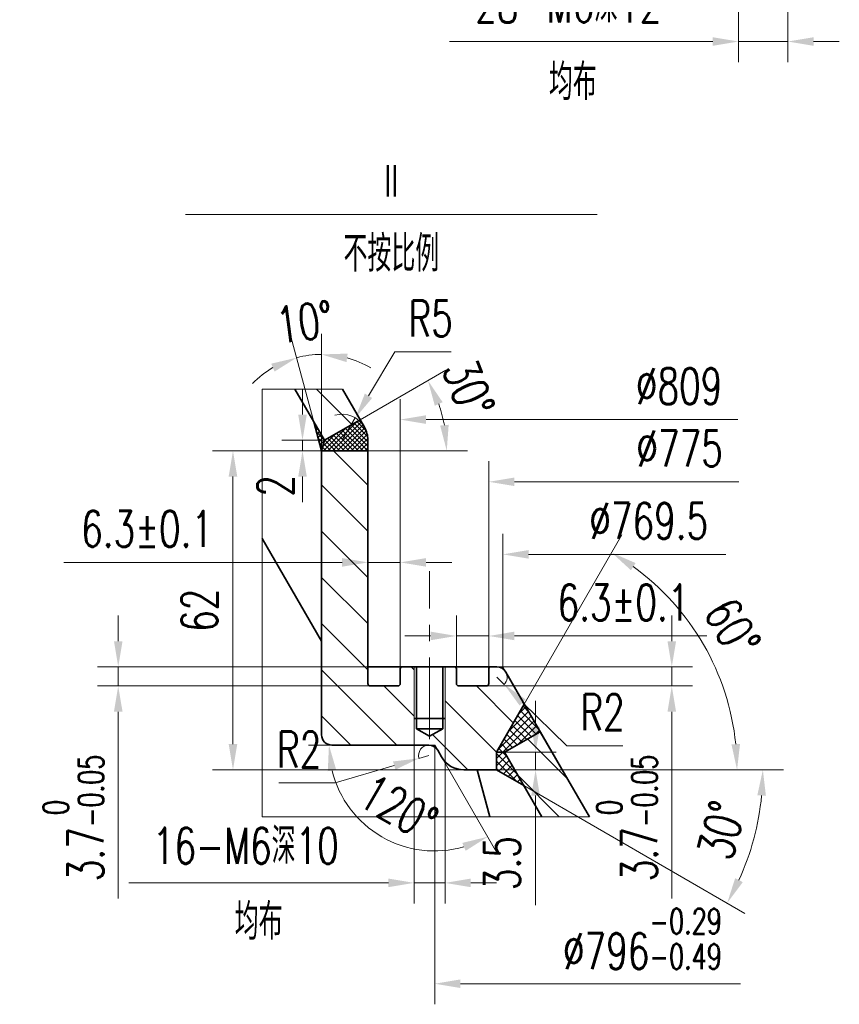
# Model space of a CAD drawing. Header units: millimetres. Extents: x -250 to 3950, y -50 to 2920.
# Tile 6 of 8: x 2041 to 2838, y 978 to 1935. Entities that reach past the tile are written whole.
import ezdxf

# ---------------------------------------------------------------- set-up
doc = ezdxf.new("R2010")
doc.units = ezdxf.units.MM
doc.header["$LTSCALE"] = 3
doc.linetypes.add('CENTER', pattern=[50.8, 31.75, -6.35, 6.35, -6.35])
for name, color, linetype, lineweight in [('YGJ粗实线', 7, 'Continuous', 35), ('YGJ细实线', 3, 'Continuous', 15), ('YGJ细点画线', 1, 'CENTER', 15)]:
    doc.layers.add(name, color=color, linetype=linetype, lineweight=lineweight)
doc.styles.add('HC_GBDIM', font='romans.shx', dxfattribs={"width": 0.7, "bigfont": 'hzdx.shx'})
doc.styles.add('标准', font='romans.shx', dxfattribs={"width": 0.7, "bigfont": 'hzdx.shx'})
doc.dimstyles.new('HC_GBDIM', dxfattribs={"dimtxt": 3.5, "dimasz": 2.5, "dimexe": 2, "dimexo": 0, "dimgap": 1.5, "dimtad": 1, "dimdec": 1, "dimzin": 0, "dimdsep": 46, "dimtxsty": 'HC_GBDIM', "dimcen": 2.5, "dimclrd": 3, "dimclre": 3, "dimclrt": 2, "dimadec": 0, "dimazin": 0, "dimtfac": 0.714286, "dimtdec": 1, "dimtmove": 0, "dimatfit": 3, "dimfxl": 1, "dimtzin": 0, "dimlwd": -1, "dimlwe": -1, "dimarcsym": 0})

# ---------------------------------------------------------------- blocks, each defined once
blk = doc.blocks.new('*D537')
at = {"layer": 'YGJ细实线', "color": 3}
for p, q in [((2739.78, 2151.84), (2739.78, 1893.69)), ((2787.78, 2151.84), (2787.78, 1893.69)), ((2714.78, 1913.69), (2459.02, 1913.69)), ((2739.78, 1913.69), (2787.78, 1913.69)), ((2812.78, 1913.69), (2837.78, 1913.69))]:
    blk.add_line(p, q, dxfattribs=at)
for points in [[(2714.78, 1909.52), (2714.78, 1917.86), (2739.78, 1913.69)], [(2812.78, 1917.86), (2812.78, 1909.52), (2787.78, 1913.69)]]:
    blk.add_solid(points, dxfattribs=at)
at = {"layer": 'YGJ细实线', "color": 2, "insert": (2574.4, 1949.69), "char_height": 35, "attachment_point": 5, "style": '标准'}
blk.add_mtext('28-M6深12{}{{\\H0.7x;}{}}', dxfattribs=at)
blk = doc.blocks.new('*D822')
at = {"layer": 'YGJ细实线', "color": 3}
for p, q in [((2334.62, 1516.05), (2334.62, 1629.67)), ((2327.06, 1544.26), (2305.22, 1625.8))]:
    blk.add_line(p, q, dxfattribs=at)
for start, end in [(90, 105), (59.30848, 74.65424), (120.34576, 135.69152)]:
    blk.add_arc((2334.62, 1516.05), 93.62, start, end, dxfattribs=at)
for points in [[(2359.96, 1610.46), (2358.84, 1602.2), (2334.62, 1609.67)], [(2288.93, 1593), (2285.72, 1600.69), (2310.39, 1606.48)]]:
    blk.add_solid(points, dxfattribs=at)
at = {"layer": 'YGJ细实线', "color": 2, "insert": (2318.16, 1641.09), "char_height": 35, "attachment_point": 5, "rotation": 7.5, "style": 'HC_GBDIM'}
blk.add_mtext('10°{}{{\\H0.7x;}{}}', dxfattribs=at)
blk = doc.blocks.new('*D574')
at = {"layer": 'YGJ细实线', "color": 3}
for p, q in [((2316.11, 1551.21), (2316.11, 1576.21)), ((2337.48, 1526.21), (2296.11, 1526.21)), ((2316.11, 1516.05), (2316.11, 1526.21)), ((2334.62, 1516.05), (2296.11, 1516.05)), ((2316.11, 1491.05), (2316.11, 1466.05))]:
    blk.add_line(p, q, dxfattribs=at)
for points in [[(2311.95, 1551.21), (2320.28, 1551.21), (2316.11, 1526.21)], [(2320.28, 1491.05), (2311.95, 1491.05), (2316.11, 1516.05)]]:
    blk.add_solid(points, dxfattribs=at)
at = {"layer": 'YGJ细实线', "color": 2, "insert": (2289.79, 1481.98), "char_height": 35, "attachment_point": 5, "rotation": 90, "style": 'HC_GBDIM'}
blk.add_mtext('2{}{{\\H0.7x;}{}}', dxfattribs=at)
blk = doc.blocks.new('*D575')
at = {"layer": 'YGJ细实线', "color": 3}
for p, q in [((2372.12, 1546.21), (2455.34, 1594.26)), ((2379.62, 1516.05), (2476.3, 1516.05))]:
    blk.add_line(p, q, dxfattribs=at)
blk.add_arc((2319.87, 1516.05), 136.42, 10.51441, 19.48559, dxfattribs=at)
for points in [[(2452.27, 1563.3), (2444.7, 1559.81), (2438.02, 1584.26)], [(2449.86, 1540.56), (2458.15, 1541.32), (2456.3, 1516.05)]]:
    blk.add_solid(points, dxfattribs=at)
at = {"layer": 'YGJ细实线', "color": 2, "insert": (2477.56, 1576.61), "char_height": 35, "attachment_point": 5, "rotation": 291.01043, "style": 'HC_GBDIM'}
blk.add_mtext('30%%d', dxfattribs=at)
blk = doc.blocks.new('*D577')
at = {"layer": 'YGJ细实线', "color": 3}
for p, q in [((2380.25, 1569.46), (2405.75, 1612.17)), ((2460.42, 1612.17), (2405.75, 1612.17)), ((2354.62, 1526.53), (2367.44, 1547.99))]:
    blk.add_line(p, q, dxfattribs=at)
blk.add_arc((2354.62, 1526.53), 25, 30, 106.31828, dxfattribs=at)
blk.add_solid([(2376.68, 1571.59), (2383.83, 1567.32), (2367.44, 1547.99)], dxfattribs=at)
at = {"layer": 'YGJ细实线', "color": 2, "insert": (2440.59, 1644.67), "char_height": 35, "attachment_point": 5, "style": 'HC_GBDIM'}
blk.add_mtext('R5{}{{\\H0.7x;}{}}', dxfattribs=at)
blk = doc.blocks.new('*D579')
at = {"layer": 'YGJ细实线', "color": 3}
for p, q in [((2424.62, 1256.05), (2424.62, 1076.22)), ((2454.62, 1256.05), (2454.62, 1076.22)), ((2399.62, 1096.22), (2147.37, 1096.22)), ((2454.62, 1096.22), (2424.62, 1096.22)), ((2479.62, 1096.22), (2504.62, 1096.22))]:
    blk.add_line(p, q, dxfattribs=at)
for points in [[(2399.62, 1092.06), (2399.62, 1100.39), (2424.62, 1096.22)], [(2479.62, 1100.39), (2479.62, 1092.06), (2454.62, 1096.22)]]:
    blk.add_solid(points, dxfattribs=at)
at = {"layer": 'YGJ细实线', "color": 2, "insert": (2261, 1132.22), "char_height": 35, "attachment_point": 5, "style": 'HC_GBDIM'}
blk.add_mtext('16-M6深10{}{{\\H0.7x;}{}}', dxfattribs=at)
blk = doc.blocks.new('*D583')
at = {"layer": 'YGJ细实线', "color": 3}
for p, q in [((2497.12, 1304.55), (2497.12, 1505.89)), ((2522.12, 1485.89), (2740.18, 1485.89))]:
    blk.add_line(p, q, dxfattribs=at)
blk.add_solid([(2522.12, 1490.06), (2522.12, 1481.73), (2497.12, 1485.89)], dxfattribs=at)
at = {"layer": 'YGJ细实线', "color": 2, "insert": (2682.6, 1518.39), "char_height": 35, "attachment_point": 5, "style": 'HC_GBDIM'}
blk.add_mtext('%%c775{}{{\\H0.7x;}{}}', dxfattribs=at)
blk = doc.blocks.new('*D713')
at = {"layer": 'YGJ细实线', "color": 3}
for p, q in [((2411.12, 1304.55), (2411.12, 1566.35)), ((2436.12, 1546.35), (2739.07, 1546.35))]:
    blk.add_line(p, q, dxfattribs=at)
blk.add_solid([(2436.12, 1550.52), (2436.12, 1542.18), (2411.12, 1546.35)], dxfattribs=at)
at = {"layer": 'YGJ细实线', "color": 2, "insert": (2682.07, 1578.85), "char_height": 35, "attachment_point": 5, "style": 'HC_GBDIM'}
blk.add_mtext('%%c809{}{{\\H0.7x;}{}}', dxfattribs=at)
blk = doc.blocks.new('*D587')
at = {"layer": 'YGJ细实线', "color": 3}
for p, q in [((2465.62, 1301.48), (2465.62, 1356.13)), ((2497.12, 1301.48), (2497.12, 1356.13)), ((2440.62, 1336.13), (2415.62, 1336.13)), ((2465.62, 1336.13), (2497.12, 1336.13)), ((2522.12, 1336.13), (2708.96, 1336.13))]:
    blk.add_line(p, q, dxfattribs=at)
for points in [[(2440.62, 1331.97), (2440.62, 1340.3), (2465.62, 1336.13)], [(2522.12, 1340.3), (2522.12, 1331.97), (2497.12, 1336.13)]]:
    blk.add_solid(points, dxfattribs=at)
at = {"layer": 'YGJ细实线', "color": 2, "insert": (2628.04, 1368.63), "char_height": 35, "attachment_point": 5, "style": 'HC_GBDIM'}
blk.add_mtext('6.3±0.1{}{{\\H0.7x;}{}}', dxfattribs=at)
blk = doc.blocks.new('*D589')
at = {"layer": 'YGJ细实线', "color": 3}
for p, q in [((2379.62, 1299.71), (2379.62, 1427.61)), ((2411.12, 1299.71), (2411.12, 1427.61)), ((2354.62, 1407.61), (2084.18, 1407.61)), ((2411.12, 1407.61), (2379.62, 1407.61)), ((2436.12, 1407.61), (2461.12, 1407.61))]:
    blk.add_line(p, q, dxfattribs=at)
for points in [[(2354.62, 1403.44), (2354.62, 1411.78), (2379.62, 1407.61)], [(2436.12, 1411.78), (2436.12, 1403.44), (2411.12, 1407.61)]]:
    blk.add_solid(points, dxfattribs=at)
at = {"layer": 'YGJ细实线', "color": 2, "insert": (2165.09, 1440.11), "char_height": 35, "attachment_point": 5, "style": 'HC_GBDIM'}
blk.add_mtext('6.3±0.1{}{{\\H0.7x;}{}}', dxfattribs=at)
blk = doc.blocks.new('*D591')
at = {"layer": 'YGJ细实线', "color": 3}
for p, q in [((2674.96, 1331.05), (2674.96, 1356.05)), ((2485.32, 1306.05), (2694.96, 1306.05)), ((2674.96, 1306.05), (2674.96, 1287.55)), ((2485.32, 1287.55), (2694.96, 1287.55)), ((2674.96, 1262.55), (2674.96, 1081.08))]:
    blk.add_line(p, q, dxfattribs=at)
for points in [[(2670.79, 1331.05), (2679.13, 1331.05), (2674.96, 1306.05)], [(2679.13, 1262.55), (2670.79, 1262.55), (2674.96, 1287.55)]]:
    blk.add_solid(points, dxfattribs=at)
at = {"layer": 'YGJ细实线', "color": 2, "insert": (2631.38, 1159.31), "char_height": 35, "attachment_point": 5, "rotation": 90, "style": 'HC_GBDIM'}
blk.add_mtext('3.7{}{{\\H0.7x;{\\S 0^ -0.05;}}{}}', dxfattribs=at)
blk = doc.blocks.new('*D592')
at = {"layer": 'YGJ细实线', "color": 3}
for p, q in [((2137.04, 1331.05), (2137.04, 1356.05)), ((2393.93, 1306.05), (2117.04, 1306.05)), ((2137.04, 1306.05), (2137.04, 1287.55)), ((2393.93, 1287.55), (2117.04, 1287.55)), ((2137.04, 1262.55), (2137.04, 1081.08))]:
    blk.add_line(p, q, dxfattribs=at)
for points in [[(2132.88, 1331.05), (2141.21, 1331.05), (2137.04, 1306.05)], [(2141.21, 1262.55), (2132.88, 1262.55), (2137.04, 1287.55)]]:
    blk.add_solid(points, dxfattribs=at)
at = {"layer": 'YGJ细实线', "color": 2, "insert": (2093.46, 1159.31), "char_height": 35, "attachment_point": 5, "rotation": 90, "style": 'HC_GBDIM'}
blk.add_mtext('3.7{}{{\\H0.7x;{\\S 0^ -0.05;}}{}}', dxfattribs=at)
blk = doc.blocks.new('*D594')
at = {"layer": 'YGJ细实线', "color": 3}
for p, q in [((2505.01, 1296.05), (2512.15, 1289.04)), ((2529.99, 1271.53), (2572.82, 1229.51)), ((2627.49, 1229.51), (2572.82, 1229.51))]:
    blk.add_line(p, q, dxfattribs=at)
blk.add_arc((2505.01, 1296.05), 10, 315.54377, 30, dxfattribs=at)
blk.add_solid([(2532.91, 1274.51), (2527.07, 1268.56), (2512.15, 1289.04)], dxfattribs=at)
at = {"layer": 'YGJ细实线', "color": 2, "insert": (2607.65, 1262.01), "char_height": 35, "attachment_point": 5, "style": 'HC_GBDIM'}
blk.add_mtext('R2{}{{\\H0.7x;}{}}', dxfattribs=at)
blk = doc.blocks.new('*D600')
at = {"layer": 'YGJ细实线', "color": 3}
for p, q in [((2444.62, 1230.05), (2444.62, 978.24)), ((2469.62, 998.24), (2741.6, 998.24))]:
    blk.add_line(p, q, dxfattribs=at)
blk.add_solid([(2469.62, 1002.41), (2469.62, 994.08), (2444.62, 998.24)], dxfattribs=at)
at = {"layer": 'YGJ细实线', "color": 2, "insert": (2646.45, 1041.83), "char_height": 35, "attachment_point": 5, "style": 'HC_GBDIM'}
blk.add_mtext('%%c796{}{{\\H0.7x;{\\S-0.29^ -0.49;}}{}}', dxfattribs=at)
blk = doc.blocks.new('*D601')
at = {"layer": 'YGJ细实线', "color": 3}
for p, q in [((2344.62, 1230.05), (2321.8, 1230.05)), ((2451.26, 1218.55), (2506.04, 1123.68))]:
    blk.add_line(p, q, dxfattribs=at)
blk.add_arc((2444.62, 1230.05), 102.82, 193.96511, 286.03489, dxfattribs=at)
for points in [[(2348.97, 1205.74), (2340.7, 1204.73), (2341.8, 1230.05)], [(2474.65, 1127.39), (2471.4, 1135.06), (2496.04, 1141)]]:
    blk.add_solid(points, dxfattribs=at)
at = {"layer": 'YGJ细实线', "color": 2, "insert": (2409.46, 1169.15), "char_height": 35, "attachment_point": 5, "rotation": 330, "style": 'HC_GBDIM'}
blk.add_mtext('120%%d', dxfattribs=at)
blk = doc.blocks.new('*D603')
at = {"layer": 'YGJ细实线', "color": 3}
for p, q in [((2438.85, 1220.05), (2429.25, 1217.23)), ((2405.26, 1210.2), (2347.69, 1193.32)), ((2293.02, 1193.32), (2347.69, 1193.32))]:
    blk.add_line(p, q, dxfattribs=at)
blk.add_arc((2438.85, 1220.05), 10, 90, 196.33764, dxfattribs=at)
blk.add_solid([(2406.44, 1206.2), (2404.09, 1214.2), (2429.25, 1217.23)], dxfattribs=at)
at = {"layer": 'YGJ细实线', "color": 2, "insert": (2312.85, 1225.82), "char_height": 35, "attachment_point": 5, "style": 'HC_GBDIM'}
blk.add_mtext('R2{}{{\\H0.7x;}{}}', dxfattribs=at)
blk = doc.blocks.new('*D635')
at = {"layer": 'YGJ细实线', "color": 3}
for p, q in [((2542.62, 1248.11), (2542.62, 1273.11)), ((2504.62, 1223.11), (2562.62, 1223.11)), ((2542.62, 1223.11), (2542.62, 1206.05)), ((2504.62, 1206.05), (2562.62, 1206.05)), ((2542.62, 1181.05), (2542.62, 1074.71))]:
    blk.add_line(p, q, dxfattribs=at)
for points in [[(2538.45, 1248.11), (2546.79, 1248.11), (2542.62, 1223.11)], [(2546.79, 1181.05), (2538.45, 1181.05), (2542.62, 1206.05)]]:
    blk.add_solid(points, dxfattribs=at)
at = {"layer": 'YGJ细实线', "color": 2, "insert": (2510.12, 1115.38), "char_height": 35, "attachment_point": 5, "rotation": 90, "style": 'HC_GBDIM'}
blk.add_mtext('3.5{}{{\\H0.7x;}{}}', dxfattribs=at)
blk = doc.blocks.new('*D636')
at = {"layer": 'YGJ细实线', "color": 3}
for p, q in [((2531.65, 1269.91), (2626.59, 1434.36)), ((2504.62, 1206.05), (2758.41, 1206.05))]:
    blk.add_line(p, q, dxfattribs=at)
blk.add_arc((2494.77, 1206.05), 243.64, 5.88177, 54.11823, dxfattribs=at)
for points in [[(2639.84, 1406.95), (2635.31, 1399.95), (2616.59, 1417.04)], [(2732.97, 1230.8), (2741.29, 1231.23), (2738.41, 1206.05)]]:
    blk.add_solid(points, dxfattribs=at)
at = {"layer": 'YGJ细实线', "color": 2, "insert": (2733.92, 1344.12), "char_height": 35, "attachment_point": 5, "rotation": 300, "style": 'HC_GBDIM'}
blk.add_mtext('60%%d', dxfattribs=at)
blk = doc.blocks.new('*D669')
at = {"layer": 'YGJ细实线', "color": 3}
for p, q in [((2510.78, 1306.05), (2510.78, 1435.41)), ((2535.78, 1415.41), (2727.65, 1415.41))]:
    blk.add_line(p, q, dxfattribs=at)
blk.add_solid([(2535.78, 1419.58), (2535.78, 1411.24), (2510.78, 1415.41)], dxfattribs=at)
at = {"layer": 'YGJ细实线', "color": 2, "insert": (2652.56, 1447.91), "char_height": 35, "attachment_point": 5, "style": 'HC_GBDIM'}
blk.add_mtext('%%c769.5{}{{\\H0.7x;}{}}', dxfattribs=at)
blk = doc.blocks.new('*D671')
at = {"layer": 'YGJ细实线', "color": 3}
for p, q in [((2345.03, 1516.05), (2228.52, 1516.05)), ((2248.52, 1231.05), (2248.52, 1491.05)), ((2485.77, 1206.05), (2228.52, 1206.05))]:
    blk.add_line(p, q, dxfattribs=at)
for points in [[(2252.68, 1491.05), (2244.35, 1491.05), (2248.52, 1516.05)], [(2244.35, 1231.05), (2252.68, 1231.05), (2248.52, 1206.05)]]:
    blk.add_solid(points, dxfattribs=at)
at = {"layer": 'YGJ细实线', "color": 2, "insert": (2216.02, 1361.05), "char_height": 35, "attachment_point": 5, "rotation": 90, "style": 'HC_GBDIM'}
blk.add_mtext('62{}{{\\H0.7x;}{}}', dxfattribs=at)
blk = doc.blocks.new('*D817')
at = {"layer": 'YGJ细实线', "color": 3}
for p, q in [((2504.62, 1206.05), (2783.48, 1206.05)), ((2531.19, 1190.71), (2746.12, 1066.62))]:
    blk.add_line(p, q, dxfattribs=at)
blk.add_arc((2504.62, 1206.05), 258.86, 335.53566, 354.46434, dxfattribs=at)
for points in [[(2766.44, 1180.88), (2758.11, 1181.28), (2763.48, 1206.05)], [(2736.54, 1100.75), (2743.95, 1096.94), (2728.8, 1076.62)]]:
    blk.add_solid(points, dxfattribs=at)
at = {"layer": 'YGJ细实线', "color": 2, "insert": (2723.27, 1147.46), "char_height": 35, "attachment_point": 5, "rotation": 75, "style": 'HC_GBDIM'}
blk.add_mtext('30%%d', dxfattribs=at)

msp = doc.modelspace()

# ---------------------------------------------------------------- hatches: boundary and pattern name
at = {"layer": 'YGJ细实线'}
h = msp.add_hatch(dxfattribs=at)
h.set_pattern_fill('ANSI31', color=3, scale=10, angle=90)
h.set_pattern_definition([(135, (-436.51, -6883.21), (-22.45064, -22.45064), [])])
h.paths.add_polyline_path([(2354.917, 1576.017), (2372.124, 1546.215), (2337.482, 1526.215), (2327.064, 1544.26), (2308.729, 1576.017)])
h.paths.add_polyline_path([(2548.68, 1160.411), (2531.185, 1190.712), (2512.482, 1223.106), (2547.124, 1243.106), (2571.689, 1200.557), (2594.868, 1160.411)])
at = {"layer": 'YGJ细实线', "ltscale": 0.833333}
h = msp.add_hatch(dxfattribs=at)
h.set_pattern_fill('ANSI37', color=3, angle=90)
h.set_pattern_definition([(135, (15006.6083, -10383.6894), (-2.24506403, -2.24506403), []), (225, (15006.6083, -10383.6894), (2.24506403, -2.24506403), [])])
h.paths.add_polyline_path([(2376.274, 1539.026, -0.1316525), (2379.624, 1526.526), (2379.624, 1516.048), (2334.624, 1516.048), (2337.482, 1526.215), (2372.124, 1546.215)])
h.paths.add_polyline_path([(2334.624, 1516.048), (2327.064, 1544.26), (2337.482, 1526.215)])
h = msp.add_hatch(dxfattribs=at)
h.set_pattern_fill('ANSI31', color=3, scale=10, angle=90)
h.set_pattern_definition([(135, (30303.464, -10411.34), (-22.45064, -22.45064), [])])
h.paths.add_polyline_path([(2439.624, 1246.048), (2426.874, 1246.048), (2439.624, 1238.686), (2452.374, 1246.048)])
h.paths.add_polyline_path([(2334.624, 1381.167), (2334.624, 1516.048), (2379.624, 1516.048), (2379.624, 1306.048), (2379.624, 1296.798), (2379.624, 1287.548), (2395.374, 1287.548), (2411.124, 1287.548), (2411.124, 1296.798), (2411.124, 1306.048), (2424.624, 1306.048), (2424.624, 1248.298), (2426.874, 1246.048), (2439.624, 1246.048), (2452.374, 1246.048), (2454.624, 1248.298), (2454.624, 1306.048), (2465.624, 1306.048), (2465.624, 1296.798), (2465.624, 1287.548), (2481.374, 1287.548), (2497.124, 1287.548), (2497.124, 1296.798), (2497.124, 1306.048), (2510.784, 1306.048), (2531.647, 1269.912), (2508.631, 1230.048), (2432.85, 1230.048), (2424.624, 1230.048), (2417.214, 1230.048), (2348.214, 1230.048), (2334.624, 1230.048)])
h.paths.add_polyline_path([(2445.263, 1218.548), (2441.51, 1225.048, 0.2679492), (2432.85, 1230.048), (2508.631, 1230.048), (2504.624, 1223.106), (2504.624, 1206.048), (2466.914, 1206.048, -0.0644568), (2460.548, 1206.872, -0.2000375)])
h = msp.add_hatch(dxfattribs=at)
h.set_pattern_fill('ANSI37', color=3, scale=1.6, angle=90)
h.set_pattern_definition([(135, (25438.952, -20800.1665), (-3.59210245, -3.59210245), []), (225, (25438.952, -20800.1665), (3.59210245, -3.59210245), [])])
h.paths.add_polyline_path([(2504.624, 1222.822), (2504.624, 1223.106), (2531.647, 1269.912), (2547.124, 1243.106), (2512.482, 1223.106), (2512.647, 1222.822)])
h.paths.add_polyline_path([(2504.624, 1206.388), (2522.134, 1206.388), (2512.647, 1222.822), (2504.624, 1222.822)])
h.paths.add_polyline_path([(2531.185, 1190.712), (2504.624, 1206.048), (2504.624, 1206.388), (2522.134, 1206.388)])

# ---------------------------------------------------------------- linework, layer by layer
at = {"layer": 'YGJ粗实线', "ltscale": 0.833333}
for p, q in [((2337.482, 1526.215), (2308.729, 1576.017)), ((2376.274, 1539.026), (2354.917, 1576.017)), ((2334.624, 1516.048), (2327.064, 1544.26)), ((2372.124, 1546.215), (2337.482, 1526.215)), ((2337.482, 1526.215), (2334.624, 1516.048)), ((2379.624, 1526.526), (2379.624, 1306.048)), ((2379.624, 1516.048), (2334.624, 1516.048)), ((2334.624, 1516.048), (2334.624, 1240.048)), ((2334.624, 1331.167), (2277.02, 1430.939)), ((2379.624, 1306.048), (2465.624, 1306.048)), ((2379.624, 1306.048), (2379.624, 1290.048)), ((2411.124, 1290.048), (2411.124, 1304.548)), ((2426.874, 1246.048), (2426.874, 1306.048)), ((2452.374, 1246.048), (2452.374, 1306.048)), ((2465.624, 1306.048), (2505.011, 1306.048)), ((2465.624, 1304.548), (2465.624, 1290.048)), ((2497.124, 1290.048), (2497.124, 1304.548)), ((2571.689, 1200.557), (2513.671, 1301.048)), ((2382.124, 1287.548), (2408.624, 1287.548)), ((2468.124, 1287.548), (2494.624, 1287.548)), ((2504.624, 1223.106), (2531.647, 1269.912)), ((2424.624, 1256.048), (2454.624, 1256.048)), ((2426.874, 1256.048), (2439.624, 1256.048)), ((2452.374, 1256.048), (2439.624, 1256.048)), ((2452.374, 1246.048), (2426.874, 1246.048)), ((2426.874, 1246.048), (2439.624, 1238.686)), ((2452.374, 1246.048), (2439.624, 1238.686)), ((2547.124, 1243.106), (2512.482, 1223.106)), ((2594.868, 1160.411), (2547.124, 1243.106)), ((2344.624, 1230.048), (2438.85, 1230.048)), ((2451.263, 1218.548), (2447.51, 1225.048)), ((2504.624, 1223.106), (2504.624, 1206.048)), ((2512.482, 1223.106), (2504.624, 1223.106)), ((2548.68, 1160.411), (2512.482, 1223.106)), ((2472.914, 1206.048), (2504.624, 1206.048)), ((2485.769, 1206.048), (2497.997, 1160.411)), ((2504.624, 1206.048), (2531.185, 1190.712))]:
    msp.add_line(p, q, dxfattribs=at)
for centre, radius, start, end in [((2354.624, 1526.526), 25, 0, 30), ((2412.624, 1304.548), 1.5, 90, 180), ((2464.124, 1304.548), 1.5, 0, 90), ((2498.624, 1304.548), 1.5, 90, 180), ((2505.011, 1296.048), 10, 30, 90), ((2382.124, 1290.048), 2.5, 180, 270), ((2408.624, 1290.048), 2.5, 270, 0), ((2468.124, 1290.048), 2.5, 180, 270), ((2494.624, 1290.048), 2.5, 270, 0), ((2344.624, 1240.048), 10, 180, 270), ((2438.85, 1220.048), 10, 30, 90), ((2472.914, 1231.048), 25, 210, 270)]:
    msp.add_arc(centre, radius, start, end, dxfattribs=at)
at = {"layer": 'YGJ细实线'}
for p, q in [((2202.502, 1745.508), (2602.502, 1745.508)), ((2505.011, 1306.048), (2510.784, 1306.048)), ((2513.671, 1301.048), (2510.784, 1306.048)), ((2438.85, 1230.048), (2444.624, 1230.048)), ((2447.51, 1225.048), (2444.624, 1230.048))]:
    msp.add_line(p, q, dxfattribs=at)
at = {"layer": 'YGJ细实线', "ltscale": 0.833333}
for p, q in [((2424.624, 1306.048), (2424.624, 1256.048)), ((2454.624, 1306.048), (2454.624, 1256.048))]:
    msp.add_line(p, q, dxfattribs=at)
at = {"layer": 'YGJ细实线', "ltscale": 1.2}
msp.add_lwpolyline([(2594.868, 1160.411), (2277.02, 1160.411), (2277.02, 1576.017), (2354.917, 1576.017)], dxfattribs=at)
at = {"layer": 'YGJ细点画线', "ltscale": 0.833333}
msp.add_line((2439.624, 1235.775), (2439.624, 1399.007), dxfattribs=at)

# ---------------------------------------------------------------- texts
at = {"layer": 'YGJ细实线', "color": 2, "char_height": 35, "attachment_point": 5, "style": '标准'}
for insert in [(2578.808, 1874.363), (2273.497, 1058.538)]:
    msp.add_mtext('均布', dxfattribs=dict(at, insert=insert))
for s, insert, width in [('Ⅱ', (2402.502, 1777.078), 74.1021), ('不按比例', (2402.502, 1707.564), 400)]:
    msp.add_mtext(s, dxfattribs=dict(at, insert=insert, width=width))

# ---------------------------------------------------------------- dimensions: what is measured, and where the dimension line sits
at = {"layer": 'YGJ细实线'}
for base, p1, p2, text, override, picture, middle in [((2787.776, 1913.691), (2739.776, 2151.836), (2787.776, 2151.836), '28-M6深12{}{{\\H0.7x;}{}}', {"dimscale": 10, "dimdec": 2, "dimtxsty": '标准'}, '*D537', (2574.4, 1913.691)), ((2728.575, 1546.351), (2411.124, 1304.548), (2728.575, 1402.508), '%%c809{}{{\\H0.7x;}{}}', {"dimscale": 10, "dimdec": 2, "dimse2": 1, "dimsd2": 1}, '*D713', (2682.072, 1546.351)), ((2700.191, 1485.893), (2497.124, 1304.548), (2700.191, 1304.548), '%%c775{}{{\\H0.7x;}{}}', {"dimscale": 10, "dimse2": 1, "dimsd2": 1}, '*D583', (2682.6, 1485.893)), ((2379.624, 1407.609), (2411.124, 1299.714), (2379.624, 1299.714), '6.3±0.1{}{{\\H0.7x;}{}}', {"dimscale": 10}, '*D589', (2165.094, 1407.609)), ((2734.3, 998.244), (2444.624, 1230.048), (2734.3, 1415.411), '%%c796{}{{\\H0.7x;{\\S-0.29^ -0.49;}}{}}', {"dimscale": 10, "dimdec": 2, "dimse2": 1, "dimsd2": 1}, '*D600', (2646.452, 998.244)), ((2424.624, 1096.224), (2454.624, 1256.048), (2424.624, 1256.048), '16-M6深10{}{{\\H0.7x;}{}}', {"dimscale": 10}, '*D579', (2260.997, 1096.224))]:
    dim = msp.add_linear_dim(base=base, p1=p1, p2=p2, text=text, dimstyle='HC_GBDIM', override=override, dxfattribs=at)
    dim.commit()
    dim.dimension.update_dxf_attribs({"geometry": picture, "text_midpoint": middle, "dimtype": 160})
dim = msp.add_angular_dim_2l(base=(2326.464, 1609.312), line1=((2334.624, 1516.048), (2334.624, 1240.048)), line2=((2334.624, 1516.048), (2327.064, 1544.26)), text='10°{}{{\\H0.7x;}{}}', dimstyle='HC_GBDIM', override={"dimscale": 10, "dimadec": 1}, dxfattribs=at)
dim.commit()
dim.dimension.update_dxf_attribs({"geometry": '*D822', "text_midpoint": (2322.404, 1608.868), "dimtype": 162})
dim = msp.add_radius_dim(center=(2354.624, 1526.526), mpoint=(2367.439, 1547.991), text='R5{}{{\\H0.7x;}{}}', dimstyle='HC_GBDIM', override={"dimscale": 10, "dimtoh": 1, "dimlfac": 1, "dimtix": 0, "dimtofl": 1, "dimtmove": 0, "dimatfit": 3}, dxfattribs=at)
dim.commit()
dim.dimension.update_dxf_attribs({"geometry": '*D577', "text_midpoint": (2440.588, 1612.17), "dimtype": 164})
dim = msp.add_angular_dim_2l(base=(2454.223, 1539.737), line1=((2379.624, 1516.048), (2334.624, 1516.048)), line2=((2372.124, 1546.215), (2337.482, 1526.215)), dimstyle='HC_GBDIM', override={"dimscale": 10}, dxfattribs=at)
dim.commit()
dim.dimension.update_dxf_attribs({"geometry": '*D575', "text_midpoint": (2447.225, 1564.96), "dimtype": 162})
dim = msp.add_linear_dim(base=(2316.114, 1526.215), p1=(2334.624, 1516.048), p2=(2337.482, 1526.215), angle=90, text='2{}{{\\H0.7x;}{}}', dimstyle='HC_GBDIM', override={"dimscale": 10, "dimtmove": 2}, dxfattribs=at)
dim.commit()
dim.dimension.update_dxf_attribs({"geometry": '*D574', "text_midpoint": (2289.794, 1481.98), "dimtype": 160})
for base, p1, p2, text, picture, middle in [((2248.516, 1516.048), (2485.769, 1206.048), (2345.03, 1516.048), '62{}{{\\H0.7x;}{}}', '*D671', (2216.016, 1361.048)), ((2137.042, 1287.548), (2393.93, 1306.048), (2393.93, 1287.548), '3.7{}{{\\H0.7x;{\\S 0^ -0.05;}}{}}', '*D592', (2093.459, 1159.314)), ((2674.959, 1287.548), (2485.317, 1306.048), (2485.317, 1287.548), '3.7{}{{\\H0.7x;{\\S 0^ -0.05;}}{}}', '*D591', (2631.376, 1159.314)), ((2542.621, 1206.048), (2504.624, 1223.106), (2504.624, 1206.048), '3.5{}{{\\H0.7x;}{}}', '*D635', (2510.121, 1115.381))]:
    dim = msp.add_linear_dim(base=base, p1=p1, p2=p2, angle=90, text=text, dimstyle='HC_GBDIM', override={"dimscale": 10}, dxfattribs=at)
    dim.commit()
    dim.dimension.update_dxf_attribs({"geometry": picture, "text_midpoint": middle})
for base, p1, p2, text, override, picture, middle in [((2794.345, 1415.411), (2510.784, 1306.048), (2794.345, 1396.458), '%%c769.5{}{{\\H0.7x;}{}}', {"dimscale": 10, "dimtxsty": 'HC_GBDIM', "dimse2": 1, "dimsd2": 1}, '*D669', (2652.565, 1447.911)), ((2497.124, 1336.133), (2465.624, 1301.482), (2497.124, 1301.482), '6.3±0.1{}{{\\H0.7x;}{}}', {"dimscale": 10}, '*D587', (2628.04, 1368.633))]:
    dim = msp.add_linear_dim(base=base, p1=p1, p2=p2, text=text, dimstyle='HC_GBDIM', override=override, dxfattribs=at)
    dim.commit()
    dim.dimension.update_dxf_attribs({"geometry": picture, "text_midpoint": middle})
for base, line1, line2, picture, middle in [((2723.72, 1289.377), ((2472.914, 1206.048), (2504.624, 1206.048)), ((2504.624, 1223.106), (2531.647, 1269.912)), '*D636', (2733.918, 1344.117)), ((2365.856, 1163.954), ((2344.624, 1230.048), (2438.85, 1230.048)), ((2451.263, 1218.548), (2447.51, 1225.048)), '*D601', (2409.462, 1169.145)), ((2747.871, 1117.513), ((2472.914, 1206.048), (2504.624, 1206.048)), ((2504.624, 1206.048), (2531.185, 1190.712)), '*D817', (2723.269, 1147.462))]:
    dim = msp.add_angular_dim_2l(base=base, line1=line1, line2=line2, dimstyle='HC_GBDIM', override={"dimscale": 10}, dxfattribs=at)
    dim.commit()
    dim.dimension.update_dxf_attribs({"geometry": picture, "text_midpoint": middle})
for center, mpoint, picture, middle in [((2505.011, 1296.048), (2512.149, 1289.044), '*D594', (2607.654, 1262.013)), ((2438.85, 1220.048), (2429.254, 1217.235), '*D603', (2312.853, 1225.824))]:
    dim = msp.add_radius_dim(center=center, mpoint=mpoint, text='R2{}{{\\H0.7x;}{}}', dimstyle='HC_GBDIM', override={"dimscale": 10, "dimtoh": 1, "dimlfac": 1, "dimtix": 0, "dimtofl": 1, "dimtmove": 0, "dimatfit": 3}, dxfattribs=at)
    dim.commit()
    dim.dimension.update_dxf_attribs({"geometry": picture, "text_midpoint": middle})

doc.saveas('drawing.dxf')
